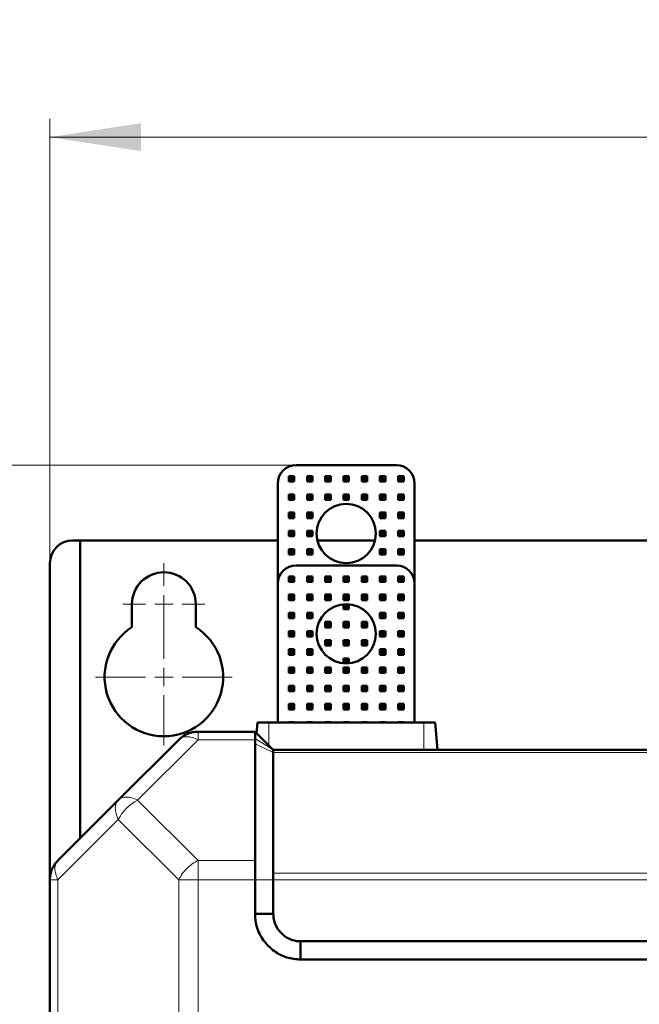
# Model space of a CAD drawing. Header units: millimetres. Extents: x 0 to 420, y 0 to 297.
# Tile 14 of 20: x 61 to 95, y 209 to 263. Entities that reach past the tile are written whole.
import ezdxf

# ---------------------------------------------------------------- set-up
doc = ezdxf.new("R2010")
doc.units = ezdxf.units.MM
doc.styles.add('SLDTEXTSTYLE0', font='TXT', dxfattribs={"width": 0.7, "bigfont": 'bigfont'})
doc.styles.add('SLDTEXTSTYLE1', font='TXT', dxfattribs={"width": 0.7})
doc.dimstyles.new('SLDDIMSTYLE0', dxfattribs={"dimtxt": 5, "dimasz": 5, "dimexe": 0, "dimexo": 0.0625, "dimgap": 1.25, "dimtad": 2, "dimdec": 1, "dimlfac": 2, "dimrnd": 1e-09, "dimzin": 12, "dimdsep": 46, "dimtxsty": 'SLDTEXTSTYLE1', "dimsah": 1, "dimcen": 0.09, "dimadec": 0, "dimazin": 3, "dimtfac": 1, "dimtdec": 3, "dimtofl": 0, "dimtmove": 0, "dimatfit": 3, "dimfxl": 0, "dimfrac": 2, "dimtolj": 1, "dimtzin": 12, "dimarcsym": 0})

# ---------------------------------------------------------------- blocks, each defined once
blk = doc.blocks.new('_D')
at = {"color": 7, "linetype": 'Continuous', "lineweight": 0}
for p, q in [((62.668, 233.158), (62.668, 257.523)), ((140.168, 233.158), (140.168, 257.523)), ((62.668, 256.523), (140.168, 256.523))]:
    blk.add_line(p, q, dxfattribs=at)
at = {"color": 7, "linetype": 'Continuous', "lineweight": 18}
for points in [[(62.668, 256.523), (67.668, 255.754), (67.668, 257.292)], [(140.168, 256.523), (135.168, 257.292), (135.168, 255.754)]]:
    blk.add_solid(points, dxfattribs=at)
at = {"color": 7, "linetype": 'Continuous', "lineweight": 18, "insert": (99.463, 262.968), "char_height": 5, "attachment_point": 1, "style": 'SLDTEXTSTYLE0'}
blk.add_mtext('Ш', dxfattribs=at)
blk = doc.blocks.new('_D_1')
at = {"color": 7, "linetype": 'Continuous', "lineweight": 0}
for p, q in [((76.158, 238.523), (43.666, 238.523)), ((44.666, 238.523), (44.666, 84.648)), ((71.408, 84.648), (43.666, 84.648))]:
    blk.add_line(p, q, dxfattribs=at)
at = {"color": 7, "linetype": 'Continuous', "lineweight": 18}
for points in [[(44.666, 238.523), (43.897, 233.523), (45.436, 233.523)], [(44.666, 84.648), (45.436, 89.648), (43.897, 89.648)]]:
    blk.add_solid(points, dxfattribs=at)
at = {"color": 7, "linetype": 'Continuous', "lineweight": 18, "insert": (38.221, 159.985), "char_height": 5, "attachment_point": 1, "rotation": 90, "style": 'SLDTEXTSTYLE0'}
blk.add_mtext('В', dxfattribs=at)
blk = doc.blocks.new('SW_CENTERMARKSYMBOL_2')
at = {"color": 0, "linetype": 'Continuous', "lineweight": 18}
for p, q in [((0, 1), (0, 2.25)), ((-1, 0), (-2.25, 0)), ((0, 0), (-0.5, 0)), ((0, 0), (0, 0.5)), ((0, 0), (0, -0.5)), ((0, 0), (0.5, 0)), ((1, 0), (2.25, 0)), ((0, -1), (0, -2.25))]:
    blk.add_line(p, q, dxfattribs=at)
blk = doc.blocks.new('SW_CENTERMARKSYMBOL_3')
at = {"color": 0, "linetype": 'Continuous', "lineweight": 18}
for p, q in [((0, 1), (0, 3.75)), ((-1, 0), (-3.75, 0)), ((0, 0), (-0.5, 0)), ((0, 0), (0, 0.5)), ((0, 0), (0, -0.5)), ((0, 0), (0.5, 0)), ((1, 0), (3.75, 0)), ((0, -1), (0, -3.75))]:
    blk.add_line(p, q, dxfattribs=at)

msp = doc.modelspace()

# ---------------------------------------------------------------- linework, layer by layer
at = {"color": 7, "linetype": 'Continuous', "lineweight": 50}
for p, q in [((81.668, 238.523), (76.168, 238.523)), ((75.768, 237.623), (75.768, 237.923)), ((75.868, 237.823), (75.768, 237.923)), ((75.768, 237.923), (76.068, 237.923)), ((75.868, 237.723), (75.768, 237.623)), ((75.868, 237.823), (75.868, 237.723)), ((75.968, 237.823), (75.868, 237.823)), ((75.868, 237.723), (75.968, 237.723)), ((76.068, 237.923), (75.968, 237.823)), ((75.968, 237.723), (75.968, 237.823)), ((75.968, 237.723), (76.068, 237.623)), ((76.068, 237.923), (76.068, 237.623)), ((76.768, 237.923), (77.068, 237.923)), ((76.868, 237.823), (76.768, 237.923)), ((76.768, 237.623), (76.768, 237.923)), ((76.868, 237.723), (76.768, 237.623)), ((76.968, 237.823), (76.868, 237.823)), ((76.868, 237.823), (76.868, 237.723)), ((76.868, 237.723), (76.968, 237.723)), ((77.068, 237.923), (76.968, 237.823)), ((76.968, 237.723), (76.968, 237.823)), ((76.968, 237.723), (77.068, 237.623)), ((77.068, 237.923), (77.068, 237.623)), ((77.768, 237.923), (78.068, 237.923)), ((77.868, 237.823), (77.768, 237.923)), ((77.768, 237.623), (77.768, 237.923)), ((77.868, 237.723), (77.768, 237.623)), ((77.968, 237.823), (77.868, 237.823)), ((77.868, 237.823), (77.868, 237.723)), ((77.868, 237.723), (77.968, 237.723)), ((78.068, 237.923), (77.968, 237.823)), ((77.968, 237.723), (77.968, 237.823)), ((77.968, 237.723), (78.068, 237.623)), ((78.068, 237.923), (78.068, 237.623)), ((78.768, 237.623), (78.768, 237.923)), ((78.868, 237.823), (78.768, 237.923)), ((78.768, 237.923), (79.068, 237.923)), ((78.868, 237.723), (78.768, 237.623)), ((78.868, 237.823), (78.868, 237.723)), ((78.968, 237.823), (78.868, 237.823)), ((78.868, 237.723), (78.968, 237.723)), ((79.068, 237.923), (78.968, 237.823)), ((78.968, 237.723), (78.968, 237.823)), ((78.968, 237.723), (79.068, 237.623)), ((79.068, 237.923), (79.068, 237.623)), ((79.768, 237.623), (79.768, 237.923)), ((79.868, 237.823), (79.768, 237.923)), ((79.768, 237.923), (80.068, 237.923)), ((79.868, 237.723), (79.768, 237.623)), ((79.868, 237.823), (79.868, 237.723)), ((79.968, 237.823), (79.868, 237.823)), ((79.868, 237.723), (79.968, 237.723)), ((80.068, 237.923), (79.968, 237.823)), ((79.968, 237.723), (79.968, 237.823)), ((79.968, 237.723), (80.068, 237.623)), ((80.068, 237.923), (80.068, 237.623)), ((80.768, 237.923), (81.068, 237.923)), ((80.868, 237.823), (80.768, 237.923)), ((80.768, 237.623), (80.768, 237.923)), ((80.868, 237.723), (80.768, 237.623)), ((80.968, 237.823), (80.868, 237.823)), ((80.868, 237.823), (80.868, 237.723)), ((80.868, 237.723), (80.968, 237.723)), ((81.068, 237.923), (80.968, 237.823)), ((80.968, 237.723), (80.968, 237.823)), ((80.968, 237.723), (81.068, 237.623)), ((81.068, 237.923), (81.068, 237.623)), ((81.768, 237.623), (81.768, 237.923)), ((81.868, 237.823), (81.768, 237.923)), ((81.768, 237.923), (82.068, 237.923)), ((81.868, 237.723), (81.768, 237.623)), ((81.868, 237.823), (81.868, 237.723)), ((81.968, 237.823), (81.868, 237.823)), ((81.868, 237.723), (81.968, 237.723)), ((82.068, 237.923), (81.968, 237.823)), ((81.968, 237.723), (81.968, 237.823)), ((81.968, 237.723), (82.068, 237.623)), ((82.068, 237.923), (82.068, 237.623)), ((75.168, 237.523), (75.168, 232.023)), ((76.068, 237.623), (75.768, 237.623)), ((77.068, 237.623), (76.768, 237.623)), ((78.068, 237.623), (77.768, 237.623)), ((79.068, 237.623), (78.768, 237.623)), ((80.068, 237.623), (79.768, 237.623)), ((81.068, 237.623), (80.768, 237.623)), ((82.068, 237.623), (81.768, 237.623)), ((82.668, 232.023), (82.668, 237.523)), ((75.768, 236.923), (76.068, 236.923)), ((75.868, 236.823), (75.768, 236.923)), ((75.768, 236.623), (75.768, 236.923)), ((75.868, 236.723), (75.768, 236.623)), ((75.968, 236.823), (75.868, 236.823)), ((75.868, 236.823), (75.868, 236.723)), ((75.868, 236.723), (75.968, 236.723)), ((76.068, 236.923), (75.968, 236.823)), ((75.968, 236.723), (75.968, 236.823)), ((75.968, 236.723), (76.068, 236.623)), ((76.068, 236.923), (76.068, 236.623)), ((76.768, 236.623), (76.768, 236.923)), ((76.868, 236.823), (76.768, 236.923)), ((76.768, 236.923), (77.068, 236.923)), ((76.868, 236.723), (76.768, 236.623)), ((76.868, 236.823), (76.868, 236.723)), ((76.968, 236.823), (76.868, 236.823)), ((76.868, 236.723), (76.968, 236.723)), ((77.068, 236.923), (76.968, 236.823)), ((76.968, 236.723), (76.968, 236.823)), ((76.968, 236.723), (77.068, 236.623)), ((77.068, 236.923), (77.068, 236.623)), ((77.768, 236.623), (77.768, 236.923)), ((77.868, 236.823), (77.768, 236.923)), ((77.768, 236.923), (78.068, 236.923)), ((77.868, 236.723), (77.768, 236.623)), ((77.868, 236.823), (77.868, 236.723)), ((77.968, 236.823), (77.868, 236.823)), ((77.868, 236.723), (77.968, 236.723)), ((78.068, 236.923), (77.968, 236.823)), ((77.968, 236.723), (77.968, 236.823)), ((77.968, 236.723), (78.068, 236.623)), ((78.068, 236.923), (78.068, 236.623)), ((78.768, 236.623), (78.768, 236.923)), ((78.868, 236.823), (78.768, 236.923)), ((78.768, 236.923), (79.068, 236.923)), ((78.868, 236.723), (78.768, 236.623)), ((78.868, 236.823), (78.868, 236.723)), ((78.968, 236.823), (78.868, 236.823)), ((78.868, 236.723), (78.968, 236.723)), ((79.068, 236.923), (78.968, 236.823)), ((78.968, 236.723), (78.968, 236.823)), ((78.968, 236.723), (79.068, 236.623)), ((79.068, 236.923), (79.068, 236.623)), ((79.768, 236.923), (80.068, 236.923)), ((79.868, 236.823), (79.768, 236.923)), ((79.768, 236.623), (79.768, 236.923)), ((79.868, 236.723), (79.768, 236.623)), ((79.968, 236.823), (79.868, 236.823)), ((79.868, 236.823), (79.868, 236.723)), ((79.868, 236.723), (79.968, 236.723)), ((80.068, 236.923), (79.968, 236.823)), ((79.968, 236.723), (79.968, 236.823)), ((79.968, 236.723), (80.068, 236.623)), ((80.068, 236.923), (80.068, 236.623)), ((80.768, 236.923), (81.068, 236.923)), ((80.868, 236.823), (80.768, 236.923)), ((80.768, 236.623), (80.768, 236.923)), ((80.868, 236.723), (80.768, 236.623)), ((80.968, 236.823), (80.868, 236.823)), ((80.868, 236.823), (80.868, 236.723)), ((80.868, 236.723), (80.968, 236.723)), ((81.068, 236.923), (80.968, 236.823)), ((80.968, 236.723), (80.968, 236.823)), ((80.968, 236.723), (81.068, 236.623)), ((81.068, 236.923), (81.068, 236.623)), ((81.768, 236.923), (82.068, 236.923)), ((81.868, 236.823), (81.768, 236.923)), ((81.768, 236.623), (81.768, 236.923)), ((81.868, 236.723), (81.768, 236.623)), ((81.968, 236.823), (81.868, 236.823)), ((81.868, 236.823), (81.868, 236.723)), ((81.868, 236.723), (81.968, 236.723)), ((82.068, 236.923), (81.968, 236.823)), ((81.968, 236.723), (81.968, 236.823)), ((81.968, 236.723), (82.068, 236.623)), ((82.068, 236.923), (82.068, 236.623)), ((76.068, 236.623), (75.768, 236.623)), ((77.068, 236.623), (76.768, 236.623)), ((78.068, 236.623), (77.768, 236.623)), ((79.068, 236.623), (78.768, 236.623)), ((80.068, 236.623), (79.768, 236.623)), ((81.068, 236.623), (80.768, 236.623)), ((82.068, 236.623), (81.768, 236.623)), ((75.768, 235.623), (75.768, 235.923)), ((75.868, 235.823), (75.768, 235.923)), ((75.768, 235.923), (76.068, 235.923)), ((75.868, 235.723), (75.768, 235.623)), ((76.068, 235.623), (75.768, 235.623)), ((75.868, 235.823), (75.868, 235.723)), ((75.968, 235.823), (75.868, 235.823)), ((75.868, 235.723), (75.968, 235.723)), ((76.068, 235.923), (75.968, 235.823)), ((75.968, 235.723), (75.968, 235.823)), ((75.968, 235.723), (76.068, 235.623)), ((76.068, 235.923), (76.068, 235.623)), ((76.768, 235.923), (77.068, 235.923)), ((76.868, 235.823), (76.768, 235.923)), ((76.768, 235.623), (76.768, 235.923)), ((76.868, 235.723), (76.768, 235.623)), ((77.068, 235.623), (76.768, 235.623)), ((76.968, 235.823), (76.868, 235.823)), ((76.868, 235.823), (76.868, 235.723)), ((76.868, 235.723), (76.968, 235.723)), ((77.068, 235.923), (76.968, 235.823)), ((76.968, 235.723), (76.968, 235.823)), ((76.968, 235.723), (77.068, 235.623)), ((77.068, 235.923), (77.068, 235.623)), ((80.768, 235.923), (81.068, 235.923)), ((80.868, 235.823), (80.768, 235.923)), ((80.768, 235.623), (80.768, 235.923)), ((80.868, 235.723), (80.768, 235.623)), ((81.068, 235.623), (80.768, 235.623)), ((80.968, 235.823), (80.868, 235.823)), ((80.868, 235.823), (80.868, 235.723)), ((80.868, 235.723), (80.968, 235.723)), ((81.068, 235.923), (80.968, 235.823)), ((80.968, 235.723), (80.968, 235.823)), ((80.968, 235.723), (81.068, 235.623)), ((81.068, 235.923), (81.068, 235.623)), ((81.768, 235.923), (82.068, 235.923)), ((81.868, 235.823), (81.768, 235.923)), ((81.768, 235.623), (81.768, 235.923)), ((81.868, 235.723), (81.768, 235.623)), ((82.068, 235.623), (81.768, 235.623)), ((81.968, 235.823), (81.868, 235.823)), ((81.868, 235.823), (81.868, 235.723)), ((81.868, 235.723), (81.968, 235.723)), ((82.068, 235.923), (81.968, 235.823)), ((81.968, 235.723), (81.968, 235.823)), ((81.968, 235.723), (82.068, 235.623)), ((82.068, 235.923), (82.068, 235.623)), ((75.768, 234.923), (76.068, 234.923)), ((75.868, 234.823), (75.768, 234.923)), ((75.768, 234.623), (75.768, 234.923)), ((75.868, 234.723), (75.768, 234.623)), ((76.068, 234.623), (75.768, 234.623)), ((75.968, 234.823), (75.868, 234.823)), ((75.868, 234.823), (75.868, 234.723)), ((75.868, 234.723), (75.968, 234.723)), ((76.068, 234.923), (75.968, 234.823)), ((75.968, 234.723), (75.968, 234.823)), ((75.968, 234.723), (76.068, 234.623)), ((76.068, 234.923), (76.068, 234.623)), ((76.768, 234.623), (76.768, 234.923)), ((76.868, 234.823), (76.768, 234.923)), ((76.768, 234.923), (77.068, 234.923)), ((76.868, 234.723), (76.768, 234.623)), ((77.068, 234.623), (76.768, 234.623)), ((76.868, 234.823), (76.868, 234.723)), ((76.968, 234.823), (76.868, 234.823)), ((76.868, 234.723), (76.968, 234.723)), ((77.068, 234.923), (76.968, 234.823)), ((76.968, 234.723), (76.968, 234.823)), ((76.968, 234.723), (77.068, 234.623)), ((77.068, 234.923), (77.068, 234.623)), ((80.768, 234.623), (80.768, 234.923)), ((80.868, 234.823), (80.768, 234.923)), ((80.768, 234.923), (81.068, 234.923)), ((80.868, 234.723), (80.768, 234.623)), ((81.068, 234.623), (80.768, 234.623)), ((80.868, 234.823), (80.868, 234.723)), ((80.968, 234.823), (80.868, 234.823)), ((80.868, 234.723), (80.968, 234.723)), ((81.068, 234.923), (80.968, 234.823)), ((80.968, 234.723), (80.968, 234.823)), ((80.968, 234.723), (81.068, 234.623)), ((81.068, 234.923), (81.068, 234.623)), ((81.768, 234.923), (82.068, 234.923)), ((81.868, 234.823), (81.768, 234.923)), ((81.768, 234.623), (81.768, 234.923)), ((81.868, 234.723), (81.768, 234.623)), ((82.068, 234.623), (81.768, 234.623)), ((81.968, 234.823), (81.868, 234.823)), ((81.868, 234.823), (81.868, 234.723)), ((81.868, 234.723), (81.968, 234.723)), ((82.068, 234.923), (81.968, 234.823)), ((81.968, 234.723), (81.968, 234.823)), ((81.968, 234.723), (82.068, 234.623)), ((82.068, 234.923), (82.068, 234.623)), ((64.327, 234.398), (63.918, 234.398)), ((64.327, 234.398), (64.327, 218.056)), ((64.327, 234.398), (75.168, 234.398)), ((77.337, 234.398), (80.499, 234.398)), ((82.668, 234.398), (97.668, 234.398)), ((75.768, 233.623), (75.768, 233.923)), ((75.868, 233.823), (75.768, 233.923)), ((75.768, 233.923), (76.068, 233.923)), ((75.868, 233.723), (75.768, 233.623)), ((76.068, 233.623), (75.768, 233.623)), ((75.868, 233.823), (75.868, 233.723)), ((75.968, 233.823), (75.868, 233.823)), ((75.868, 233.723), (75.968, 233.723)), ((76.068, 233.923), (75.968, 233.823)), ((75.968, 233.723), (75.968, 233.823)), ((75.968, 233.723), (76.068, 233.623)), ((76.068, 233.923), (76.068, 233.623)), ((76.768, 233.923), (77.068, 233.923)), ((76.868, 233.823), (76.768, 233.923)), ((76.768, 233.623), (76.768, 233.923)), ((76.868, 233.723), (76.768, 233.623)), ((77.068, 233.623), (76.768, 233.623)), ((76.968, 233.823), (76.868, 233.823)), ((76.868, 233.823), (76.868, 233.723)), ((76.868, 233.723), (76.968, 233.723)), ((77.068, 233.923), (76.968, 233.823)), ((76.968, 233.723), (76.968, 233.823)), ((76.968, 233.723), (77.068, 233.623)), ((77.068, 233.923), (77.068, 233.623)), ((80.768, 233.623), (80.768, 233.923)), ((80.868, 233.823), (80.768, 233.923)), ((80.768, 233.923), (81.068, 233.923)), ((80.868, 233.723), (80.768, 233.623)), ((81.068, 233.623), (80.768, 233.623)), ((80.868, 233.823), (80.868, 233.723)), ((80.968, 233.823), (80.868, 233.823)), ((80.868, 233.723), (80.968, 233.723)), ((81.068, 233.923), (80.968, 233.823)), ((80.968, 233.723), (80.968, 233.823)), ((80.968, 233.723), (81.068, 233.623)), ((81.068, 233.923), (81.068, 233.623)), ((81.768, 233.623), (81.768, 233.923)), ((81.868, 233.823), (81.768, 233.923)), ((81.768, 233.923), (82.068, 233.923)), ((81.868, 233.723), (81.768, 233.623)), ((82.068, 233.623), (81.768, 233.623)), ((81.868, 233.823), (81.868, 233.723)), ((81.968, 233.823), (81.868, 233.823)), ((81.868, 233.723), (81.968, 233.723)), ((82.068, 233.923), (81.968, 233.823)), ((81.968, 233.723), (81.968, 233.823)), ((81.968, 233.723), (82.068, 233.623)), ((82.068, 233.923), (82.068, 233.623)), ((62.668, 215.776), (62.668, 233.148)), ((76.168, 233.023), (81.668, 233.023)), ((75.768, 232.423), (76.068, 232.423)), ((75.868, 232.323), (75.768, 232.423)), ((75.768, 232.123), (75.768, 232.423)), ((75.968, 232.323), (75.868, 232.323)), ((75.868, 232.323), (75.868, 232.223)), ((76.068, 232.423), (75.968, 232.323)), ((75.968, 232.223), (75.968, 232.323)), ((76.068, 232.423), (76.068, 232.123)), ((76.768, 232.123), (76.768, 232.423)), ((76.868, 232.323), (76.768, 232.423)), ((76.768, 232.423), (77.068, 232.423)), ((76.868, 232.323), (76.868, 232.223)), ((76.968, 232.323), (76.868, 232.323)), ((77.068, 232.423), (76.968, 232.323)), ((76.968, 232.223), (76.968, 232.323)), ((77.068, 232.423), (77.068, 232.123)), ((77.768, 232.123), (77.768, 232.423)), ((77.868, 232.323), (77.768, 232.423)), ((77.768, 232.423), (78.068, 232.423)), ((77.868, 232.323), (77.868, 232.223)), ((77.968, 232.323), (77.868, 232.323)), ((78.068, 232.423), (77.968, 232.323)), ((77.968, 232.223), (77.968, 232.323)), ((78.068, 232.423), (78.068, 232.123)), ((78.768, 232.123), (78.768, 232.423)), ((78.868, 232.323), (78.768, 232.423)), ((78.768, 232.423), (79.068, 232.423)), ((78.868, 232.323), (78.868, 232.223)), ((78.968, 232.323), (78.868, 232.323)), ((79.068, 232.423), (78.968, 232.323)), ((78.968, 232.223), (78.968, 232.323)), ((79.068, 232.423), (79.068, 232.123)), ((79.768, 232.123), (79.768, 232.423)), ((79.868, 232.323), (79.768, 232.423)), ((79.768, 232.423), (80.068, 232.423)), ((79.868, 232.323), (79.868, 232.223)), ((79.968, 232.323), (79.868, 232.323)), ((80.068, 232.423), (79.968, 232.323)), ((79.968, 232.223), (79.968, 232.323)), ((80.068, 232.423), (80.068, 232.123)), ((80.768, 232.423), (81.068, 232.423)), ((80.868, 232.323), (80.768, 232.423)), ((80.768, 232.123), (80.768, 232.423)), ((80.968, 232.323), (80.868, 232.323)), ((80.868, 232.323), (80.868, 232.223)), ((81.068, 232.423), (80.968, 232.323)), ((80.968, 232.223), (80.968, 232.323)), ((81.068, 232.423), (81.068, 232.123)), ((81.768, 232.423), (82.068, 232.423)), ((81.868, 232.323), (81.768, 232.423)), ((81.768, 232.123), (81.768, 232.423)), ((81.968, 232.323), (81.868, 232.323)), ((81.868, 232.323), (81.868, 232.223)), ((82.068, 232.423), (81.968, 232.323)), ((81.968, 232.223), (81.968, 232.323)), ((82.068, 232.423), (82.068, 232.123)), ((75.168, 224.398), (75.168, 232.023)), ((75.868, 232.223), (75.768, 232.123)), ((76.068, 232.123), (75.768, 232.123)), ((75.868, 232.223), (75.968, 232.223)), ((75.968, 232.223), (76.068, 232.123)), ((76.868, 232.223), (76.768, 232.123)), ((77.068, 232.123), (76.768, 232.123)), ((76.868, 232.223), (76.968, 232.223)), ((76.968, 232.223), (77.068, 232.123)), ((77.868, 232.223), (77.768, 232.123)), ((78.068, 232.123), (77.768, 232.123)), ((77.868, 232.223), (77.968, 232.223)), ((77.968, 232.223), (78.068, 232.123)), ((78.868, 232.223), (78.768, 232.123)), ((79.068, 232.123), (78.768, 232.123)), ((78.868, 232.223), (78.968, 232.223)), ((78.968, 232.223), (79.068, 232.123)), ((79.868, 232.223), (79.768, 232.123)), ((80.068, 232.123), (79.768, 232.123)), ((79.868, 232.223), (79.968, 232.223)), ((79.968, 232.223), (80.068, 232.123)), ((80.868, 232.223), (80.768, 232.123)), ((81.068, 232.123), (80.768, 232.123)), ((80.868, 232.223), (80.968, 232.223)), ((80.968, 232.223), (81.068, 232.123)), ((81.868, 232.223), (81.768, 232.123)), ((82.068, 232.123), (81.768, 232.123)), ((81.868, 232.223), (81.968, 232.223)), ((81.968, 232.223), (82.068, 232.123)), ((82.668, 232.023), (82.668, 224.398)), ((75.768, 231.423), (76.068, 231.423)), ((75.868, 231.323), (75.768, 231.423)), ((75.768, 231.123), (75.768, 231.423)), ((75.968, 231.323), (75.868, 231.323)), ((75.868, 231.323), (75.868, 231.223)), ((76.068, 231.423), (75.968, 231.323)), ((75.968, 231.223), (75.968, 231.323)), ((76.068, 231.423), (76.068, 231.123)), ((76.768, 231.123), (76.768, 231.423)), ((76.868, 231.323), (76.768, 231.423)), ((76.768, 231.423), (77.068, 231.423)), ((76.868, 231.323), (76.868, 231.223)), ((76.968, 231.323), (76.868, 231.323)), ((77.068, 231.423), (76.968, 231.323)), ((76.968, 231.223), (76.968, 231.323)), ((77.068, 231.423), (77.068, 231.123)), ((77.768, 231.123), (77.768, 231.423)), ((77.868, 231.323), (77.768, 231.423)), ((77.768, 231.423), (78.068, 231.423)), ((77.868, 231.323), (77.868, 231.223)), ((77.968, 231.323), (77.868, 231.323)), ((78.068, 231.423), (77.968, 231.323)), ((77.968, 231.223), (77.968, 231.323)), ((78.068, 231.423), (78.068, 231.123)), ((78.768, 231.123), (78.768, 231.423)), ((78.868, 231.323), (78.768, 231.423)), ((78.768, 231.423), (79.068, 231.423)), ((78.868, 231.323), (78.868, 231.223)), ((78.968, 231.323), (78.868, 231.323)), ((79.068, 231.423), (78.968, 231.323)), ((78.968, 231.223), (78.968, 231.323)), ((79.068, 231.423), (79.068, 231.123)), ((79.768, 231.123), (79.768, 231.423)), ((79.868, 231.323), (79.768, 231.423)), ((79.768, 231.423), (80.068, 231.423)), ((79.868, 231.323), (79.868, 231.223)), ((79.968, 231.323), (79.868, 231.323)), ((80.068, 231.423), (79.968, 231.323)), ((79.968, 231.223), (79.968, 231.323)), ((80.068, 231.423), (80.068, 231.123)), ((80.768, 231.123), (80.768, 231.423)), ((80.868, 231.323), (80.768, 231.423)), ((80.768, 231.423), (81.068, 231.423)), ((80.868, 231.323), (80.868, 231.223)), ((80.968, 231.323), (80.868, 231.323)), ((81.068, 231.423), (80.968, 231.323)), ((80.968, 231.223), (80.968, 231.323)), ((81.068, 231.423), (81.068, 231.123)), ((81.768, 231.123), (81.768, 231.423)), ((81.868, 231.323), (81.768, 231.423)), ((81.768, 231.423), (82.068, 231.423)), ((81.868, 231.323), (81.868, 231.223)), ((81.968, 231.323), (81.868, 231.323)), ((82.068, 231.423), (81.968, 231.323)), ((81.968, 231.223), (81.968, 231.323)), ((82.068, 231.423), (82.068, 231.123)), ((67.168, 229.636), (67.168, 230.898)), ((70.668, 230.898), (70.668, 229.636)), ((75.868, 231.223), (75.768, 231.123)), ((76.068, 231.123), (75.768, 231.123)), ((75.868, 231.223), (75.968, 231.223)), ((75.968, 231.223), (76.068, 231.123)), ((76.868, 231.223), (76.768, 231.123)), ((77.068, 231.123), (76.768, 231.123)), ((76.868, 231.223), (76.968, 231.223)), ((76.968, 231.223), (77.068, 231.123)), ((77.868, 231.223), (77.768, 231.123)), ((78.068, 231.123), (77.768, 231.123)), ((77.868, 231.223), (77.968, 231.223)), ((77.968, 231.223), (78.068, 231.123)), ((78.868, 231.223), (78.768, 231.123)), ((79.068, 231.123), (78.768, 231.123)), ((78.768, 230.623), (78.768, 230.891)), ((78.868, 230.723), (78.768, 230.623)), ((78.868, 230.823), (78.798, 230.893)), ((78.868, 231.223), (78.968, 231.223)), ((78.868, 230.823), (78.868, 230.723)), ((78.968, 230.823), (78.868, 230.823)), ((78.868, 230.723), (78.968, 230.723)), ((78.968, 231.223), (79.068, 231.123)), ((79.039, 230.893), (78.968, 230.823)), ((78.968, 230.723), (78.968, 230.823)), ((78.968, 230.723), (79.068, 230.623)), ((79.068, 230.891), (79.068, 230.623)), ((79.868, 231.223), (79.768, 231.123)), ((80.068, 231.123), (79.768, 231.123)), ((79.868, 231.223), (79.968, 231.223)), ((79.968, 231.223), (80.068, 231.123)), ((80.868, 231.223), (80.768, 231.123)), ((81.068, 231.123), (80.768, 231.123)), ((80.868, 231.223), (80.968, 231.223)), ((80.968, 231.223), (81.068, 231.123)), ((81.868, 231.223), (81.768, 231.123)), ((82.068, 231.123), (81.768, 231.123)), ((81.868, 231.223), (81.968, 231.223)), ((81.968, 231.223), (82.068, 231.123)), ((75.768, 230.123), (75.768, 230.423)), ((75.868, 230.323), (75.768, 230.423)), ((75.768, 230.423), (76.068, 230.423)), ((75.868, 230.223), (75.768, 230.123)), ((75.868, 230.323), (75.868, 230.223)), ((75.968, 230.323), (75.868, 230.323)), ((75.868, 230.223), (75.968, 230.223)), ((76.068, 230.423), (75.968, 230.323)), ((75.968, 230.223), (75.968, 230.323)), ((75.968, 230.223), (76.068, 230.123)), ((76.068, 230.423), (76.068, 230.123)), ((76.768, 230.123), (76.768, 230.423)), ((76.868, 230.323), (76.768, 230.423)), ((76.768, 230.423), (77.068, 230.423)), ((76.868, 230.223), (76.768, 230.123)), ((76.868, 230.323), (76.868, 230.223)), ((76.968, 230.323), (76.868, 230.323)), ((76.868, 230.223), (76.968, 230.223)), ((77.068, 230.423), (76.968, 230.323)), ((76.968, 230.223), (76.968, 230.323)), ((76.968, 230.223), (77.068, 230.123)), ((77.068, 230.423), (77.068, 230.123)), ((78.068, 230.623), (78.014, 230.623)), ((78.047, 230.644), (78.068, 230.623)), ((78.068, 230.658), (78.068, 230.623)), ((79.068, 230.623), (78.768, 230.623)), ((79.768, 230.623), (79.768, 230.658)), ((79.79, 230.644), (79.768, 230.623)), ((79.823, 230.623), (79.768, 230.623)), ((80.768, 230.423), (81.068, 230.423)), ((80.868, 230.323), (80.768, 230.423)), ((80.768, 230.123), (80.768, 230.423)), ((80.868, 230.223), (80.768, 230.123)), ((80.968, 230.323), (80.868, 230.323)), ((80.868, 230.323), (80.868, 230.223)), ((80.868, 230.223), (80.968, 230.223)), ((81.068, 230.423), (80.968, 230.323)), ((80.968, 230.223), (80.968, 230.323)), ((80.968, 230.223), (81.068, 230.123)), ((81.068, 230.423), (81.068, 230.123)), ((81.768, 230.123), (81.768, 230.423)), ((81.868, 230.323), (81.768, 230.423)), ((81.768, 230.423), (82.068, 230.423)), ((81.868, 230.223), (81.768, 230.123)), ((81.868, 230.323), (81.868, 230.223)), ((81.968, 230.323), (81.868, 230.323)), ((81.868, 230.223), (81.968, 230.223)), ((82.068, 230.423), (81.968, 230.323)), ((81.968, 230.223), (81.968, 230.323)), ((81.968, 230.223), (82.068, 230.123)), ((82.068, 230.423), (82.068, 230.123)), ((76.068, 230.123), (75.768, 230.123)), ((77.068, 230.123), (76.768, 230.123)), ((77.768, 229.923), (78.068, 229.923)), ((77.868, 229.823), (77.768, 229.923)), ((77.768, 229.623), (77.768, 229.923)), ((77.868, 229.723), (77.768, 229.623)), ((78.068, 229.623), (77.768, 229.623)), ((77.968, 229.823), (77.868, 229.823)), ((77.868, 229.823), (77.868, 229.723)), ((77.868, 229.723), (77.968, 229.723)), ((78.068, 229.923), (77.968, 229.823)), ((77.968, 229.723), (77.968, 229.823)), ((77.968, 229.723), (78.068, 229.623)), ((78.068, 229.923), (78.068, 229.623)), ((78.768, 229.923), (79.068, 229.923)), ((78.868, 229.823), (78.768, 229.923)), ((78.768, 229.623), (78.768, 229.923)), ((78.868, 229.723), (78.768, 229.623)), ((79.068, 229.623), (78.768, 229.623)), ((78.968, 229.823), (78.868, 229.823)), ((78.868, 229.823), (78.868, 229.723)), ((78.868, 229.723), (78.968, 229.723)), ((79.068, 229.923), (78.968, 229.823)), ((78.968, 229.723), (78.968, 229.823)), ((78.968, 229.723), (79.068, 229.623)), ((79.068, 229.923), (79.068, 229.623)), ((79.768, 229.923), (80.068, 229.923)), ((79.868, 229.823), (79.768, 229.923)), ((79.768, 229.623), (79.768, 229.923)), ((79.868, 229.723), (79.768, 229.623)), ((80.068, 229.623), (79.768, 229.623)), ((79.968, 229.823), (79.868, 229.823)), ((79.868, 229.823), (79.868, 229.723)), ((79.868, 229.723), (79.968, 229.723)), ((80.068, 229.923), (79.968, 229.823)), ((79.968, 229.723), (79.968, 229.823)), ((79.968, 229.723), (80.068, 229.623)), ((80.068, 229.923), (80.068, 229.623)), ((81.068, 230.123), (80.768, 230.123)), ((82.068, 230.123), (81.768, 230.123)), ((75.768, 229.123), (75.768, 229.423)), ((75.868, 229.323), (75.768, 229.423)), ((75.768, 229.423), (76.068, 229.423)), ((75.868, 229.223), (75.768, 229.123)), ((76.068, 229.123), (75.768, 229.123)), ((75.868, 229.323), (75.868, 229.223)), ((75.968, 229.323), (75.868, 229.323)), ((75.868, 229.223), (75.968, 229.223)), ((76.068, 229.423), (75.968, 229.323)), ((75.968, 229.223), (75.968, 229.323)), ((75.968, 229.223), (76.068, 229.123)), ((76.068, 229.423), (76.068, 229.123)), ((76.768, 229.123), (76.768, 229.423)), ((76.868, 229.323), (76.768, 229.423)), ((76.768, 229.423), (77.068, 229.423)), ((76.868, 229.223), (76.768, 229.123)), ((77.068, 229.123), (76.768, 229.123)), ((76.868, 229.323), (76.868, 229.223)), ((76.968, 229.323), (76.868, 229.323)), ((76.868, 229.223), (76.968, 229.223)), ((77.068, 229.423), (76.968, 229.323)), ((76.968, 229.223), (76.968, 229.323)), ((76.968, 229.223), (77.068, 229.123)), ((77.068, 229.423), (77.068, 229.123)), ((80.768, 229.423), (81.068, 229.423)), ((80.868, 229.323), (80.768, 229.423)), ((80.768, 229.123), (80.768, 229.423)), ((80.868, 229.223), (80.768, 229.123)), ((81.068, 229.123), (80.768, 229.123)), ((80.968, 229.323), (80.868, 229.323)), ((80.868, 229.323), (80.868, 229.223)), ((80.868, 229.223), (80.968, 229.223)), ((81.068, 229.423), (80.968, 229.323)), ((80.968, 229.223), (80.968, 229.323)), ((80.968, 229.223), (81.068, 229.123)), ((81.068, 229.423), (81.068, 229.123)), ((81.768, 229.423), (82.068, 229.423)), ((81.868, 229.323), (81.768, 229.423)), ((81.768, 229.123), (81.768, 229.423)), ((81.868, 229.223), (81.768, 229.123)), ((82.068, 229.123), (81.768, 229.123)), ((81.968, 229.323), (81.868, 229.323)), ((81.868, 229.323), (81.868, 229.223)), ((81.868, 229.223), (81.968, 229.223)), ((82.068, 229.423), (81.968, 229.323)), ((81.968, 229.223), (81.968, 229.323)), ((81.968, 229.223), (82.068, 229.123)), ((82.068, 229.423), (82.068, 229.123)), ((77.768, 228.923), (78.068, 228.923)), ((77.868, 228.823), (77.768, 228.923)), ((77.768, 228.623), (77.768, 228.923)), ((77.868, 228.723), (77.768, 228.623)), ((78.068, 228.623), (77.768, 228.623)), ((77.968, 228.823), (77.868, 228.823)), ((77.868, 228.823), (77.868, 228.723)), ((77.868, 228.723), (77.968, 228.723)), ((78.068, 228.923), (77.968, 228.823)), ((77.968, 228.723), (77.968, 228.823)), ((77.968, 228.723), (78.068, 228.623)), ((78.068, 228.923), (78.068, 228.623)), ((78.768, 228.623), (78.768, 228.923)), ((78.868, 228.823), (78.768, 228.923)), ((78.768, 228.923), (79.068, 228.923)), ((78.868, 228.723), (78.768, 228.623)), ((79.068, 228.623), (78.768, 228.623)), ((78.868, 228.823), (78.868, 228.723)), ((78.968, 228.823), (78.868, 228.823)), ((78.868, 228.723), (78.968, 228.723)), ((79.068, 228.923), (78.968, 228.823)), ((78.968, 228.723), (78.968, 228.823)), ((78.968, 228.723), (79.068, 228.623)), ((79.068, 228.923), (79.068, 228.623)), ((79.768, 228.923), (80.068, 228.923)), ((79.868, 228.823), (79.768, 228.923)), ((79.768, 228.623), (79.768, 228.923)), ((79.868, 228.723), (79.768, 228.623)), ((80.068, 228.623), (79.768, 228.623)), ((79.968, 228.823), (79.868, 228.823)), ((79.868, 228.823), (79.868, 228.723)), ((79.868, 228.723), (79.968, 228.723)), ((80.068, 228.923), (79.968, 228.823)), ((79.968, 228.723), (79.968, 228.823)), ((79.968, 228.723), (80.068, 228.623)), ((80.068, 228.923), (80.068, 228.623)), ((75.768, 228.123), (75.768, 228.423)), ((75.868, 228.323), (75.768, 228.423)), ((75.768, 228.423), (76.068, 228.423)), ((75.868, 228.223), (75.768, 228.123)), ((76.068, 228.123), (75.768, 228.123)), ((75.868, 228.323), (75.868, 228.223)), ((75.968, 228.323), (75.868, 228.323)), ((75.868, 228.223), (75.968, 228.223)), ((76.068, 228.423), (75.968, 228.323)), ((75.968, 228.223), (75.968, 228.323)), ((75.968, 228.223), (76.068, 228.123)), ((76.068, 228.423), (76.068, 228.123)), ((76.768, 228.123), (76.768, 228.423)), ((76.868, 228.323), (76.768, 228.423)), ((76.768, 228.423), (77.068, 228.423)), ((76.868, 228.223), (76.768, 228.123)), ((77.068, 228.123), (76.768, 228.123)), ((76.868, 228.323), (76.868, 228.223)), ((76.968, 228.323), (76.868, 228.323)), ((76.868, 228.223), (76.968, 228.223)), ((77.068, 228.423), (76.968, 228.323)), ((76.968, 228.223), (76.968, 228.323)), ((76.968, 228.223), (77.068, 228.123)), ((77.068, 228.423), (77.068, 228.123)), ((80.768, 228.123), (80.768, 228.423)), ((80.868, 228.323), (80.768, 228.423)), ((80.768, 228.423), (81.068, 228.423)), ((80.868, 228.223), (80.768, 228.123)), ((81.068, 228.123), (80.768, 228.123)), ((80.868, 228.323), (80.868, 228.223)), ((80.968, 228.323), (80.868, 228.323)), ((80.868, 228.223), (80.968, 228.223)), ((81.068, 228.423), (80.968, 228.323)), ((80.968, 228.223), (80.968, 228.323)), ((80.968, 228.223), (81.068, 228.123)), ((81.068, 228.423), (81.068, 228.123)), ((81.768, 228.123), (81.768, 228.423)), ((81.868, 228.323), (81.768, 228.423)), ((81.768, 228.423), (82.068, 228.423)), ((81.868, 228.223), (81.768, 228.123)), ((82.068, 228.123), (81.768, 228.123)), ((81.868, 228.323), (81.868, 228.223)), ((81.968, 228.323), (81.868, 228.323)), ((81.868, 228.223), (81.968, 228.223)), ((82.068, 228.423), (81.968, 228.323)), ((81.968, 228.223), (81.968, 228.323)), ((81.968, 228.223), (82.068, 228.123)), ((82.068, 228.423), (82.068, 228.123)), ((78.014, 227.923), (78.068, 227.923)), ((78.068, 227.923), (78.047, 227.901)), ((78.068, 227.923), (78.068, 227.888)), ((78.768, 227.655), (78.768, 227.923)), ((78.868, 227.823), (78.768, 227.923)), ((78.768, 227.923), (79.068, 227.923)), ((78.868, 227.723), (78.798, 227.652)), ((78.868, 227.823), (78.868, 227.723)), ((78.968, 227.823), (78.868, 227.823)), ((78.868, 227.723), (78.968, 227.723)), ((79.068, 227.923), (78.968, 227.823)), ((78.968, 227.723), (78.968, 227.823)), ((78.968, 227.723), (79.039, 227.652)), ((79.068, 227.923), (79.068, 227.655)), ((79.768, 227.888), (79.768, 227.923)), ((79.79, 227.901), (79.768, 227.923)), ((79.768, 227.923), (79.823, 227.923)), ((75.768, 227.123), (75.768, 227.423)), ((75.868, 227.323), (75.768, 227.423)), ((75.768, 227.423), (76.068, 227.423)), ((75.868, 227.223), (75.768, 227.123)), ((76.068, 227.123), (75.768, 227.123)), ((75.868, 227.323), (75.868, 227.223)), ((75.968, 227.323), (75.868, 227.323)), ((75.868, 227.223), (75.968, 227.223)), ((76.068, 227.423), (75.968, 227.323)), ((75.968, 227.223), (75.968, 227.323)), ((75.968, 227.223), (76.068, 227.123)), ((76.068, 227.423), (76.068, 227.123)), ((76.768, 227.123), (76.768, 227.423)), ((76.868, 227.323), (76.768, 227.423)), ((76.768, 227.423), (77.068, 227.423)), ((76.868, 227.223), (76.768, 227.123)), ((77.068, 227.123), (76.768, 227.123)), ((76.868, 227.323), (76.868, 227.223)), ((76.968, 227.323), (76.868, 227.323)), ((76.868, 227.223), (76.968, 227.223)), ((77.068, 227.423), (76.968, 227.323)), ((76.968, 227.223), (76.968, 227.323)), ((76.968, 227.223), (77.068, 227.123)), ((77.068, 227.423), (77.068, 227.123)), ((77.768, 227.123), (77.768, 227.423)), ((77.868, 227.323), (77.768, 227.423)), ((77.768, 227.423), (78.068, 227.423)), ((77.868, 227.223), (77.768, 227.123)), ((78.068, 227.123), (77.768, 227.123)), ((77.868, 227.323), (77.868, 227.223)), ((77.968, 227.323), (77.868, 227.323)), ((77.868, 227.223), (77.968, 227.223)), ((78.068, 227.423), (77.968, 227.323)), ((77.968, 227.223), (77.968, 227.323)), ((77.968, 227.223), (78.068, 227.123)), ((78.068, 227.423), (78.068, 227.123)), ((78.768, 227.123), (78.768, 227.423)), ((78.868, 227.323), (78.768, 227.423)), ((78.768, 227.423), (79.068, 227.423)), ((78.868, 227.223), (78.768, 227.123)), ((79.068, 227.123), (78.768, 227.123)), ((78.868, 227.323), (78.868, 227.223)), ((78.968, 227.323), (78.868, 227.323)), ((78.868, 227.223), (78.968, 227.223)), ((79.068, 227.423), (78.968, 227.323)), ((78.968, 227.223), (78.968, 227.323)), ((78.968, 227.223), (79.068, 227.123)), ((79.068, 227.423), (79.068, 227.123)), ((79.768, 227.123), (79.768, 227.423)), ((79.868, 227.323), (79.768, 227.423)), ((79.768, 227.423), (80.068, 227.423)), ((79.868, 227.223), (79.768, 227.123)), ((80.068, 227.123), (79.768, 227.123)), ((79.868, 227.323), (79.868, 227.223)), ((79.968, 227.323), (79.868, 227.323)), ((79.868, 227.223), (79.968, 227.223)), ((80.068, 227.423), (79.968, 227.323)), ((79.968, 227.223), (79.968, 227.323)), ((79.968, 227.223), (80.068, 227.123)), ((80.068, 227.423), (80.068, 227.123)), ((80.768, 227.423), (81.068, 227.423)), ((80.868, 227.323), (80.768, 227.423)), ((80.768, 227.123), (80.768, 227.423)), ((80.868, 227.223), (80.768, 227.123)), ((81.068, 227.123), (80.768, 227.123)), ((80.968, 227.323), (80.868, 227.323)), ((80.868, 227.323), (80.868, 227.223)), ((80.868, 227.223), (80.968, 227.223)), ((81.068, 227.423), (80.968, 227.323)), ((80.968, 227.223), (80.968, 227.323)), ((80.968, 227.223), (81.068, 227.123)), ((81.068, 227.423), (81.068, 227.123)), ((81.768, 227.423), (82.068, 227.423)), ((81.868, 227.323), (81.768, 227.423)), ((81.768, 227.123), (81.768, 227.423)), ((81.868, 227.223), (81.768, 227.123)), ((82.068, 227.123), (81.768, 227.123)), ((81.968, 227.323), (81.868, 227.323)), ((81.868, 227.323), (81.868, 227.223)), ((81.868, 227.223), (81.968, 227.223)), ((82.068, 227.423), (81.968, 227.323)), ((81.968, 227.223), (81.968, 227.323)), ((81.968, 227.223), (82.068, 227.123)), ((82.068, 227.423), (82.068, 227.123)), ((75.768, 226.123), (75.768, 226.423)), ((75.868, 226.323), (75.768, 226.423)), ((75.768, 226.423), (76.068, 226.423)), ((76.068, 226.423), (75.968, 226.323)), ((76.068, 226.423), (76.068, 226.123)), ((76.768, 226.423), (77.068, 226.423)), ((76.868, 226.323), (76.768, 226.423)), ((76.768, 226.123), (76.768, 226.423)), ((77.068, 226.423), (76.968, 226.323)), ((77.068, 226.423), (77.068, 226.123)), ((77.768, 226.123), (77.768, 226.423)), ((77.868, 226.323), (77.768, 226.423)), ((77.768, 226.423), (78.068, 226.423)), ((78.068, 226.423), (77.968, 226.323)), ((78.068, 226.423), (78.068, 226.123)), ((78.768, 226.423), (79.068, 226.423)), ((78.868, 226.323), (78.768, 226.423)), ((78.768, 226.123), (78.768, 226.423)), ((79.068, 226.423), (78.968, 226.323)), ((79.068, 226.423), (79.068, 226.123)), ((79.768, 226.123), (79.768, 226.423)), ((79.868, 226.323), (79.768, 226.423)), ((79.768, 226.423), (80.068, 226.423)), ((80.068, 226.423), (79.968, 226.323)), ((80.068, 226.423), (80.068, 226.123)), ((80.768, 226.123), (80.768, 226.423)), ((80.868, 226.323), (80.768, 226.423)), ((80.768, 226.423), (81.068, 226.423)), ((81.068, 226.423), (80.968, 226.323)), ((81.068, 226.423), (81.068, 226.123)), ((81.768, 226.423), (82.068, 226.423)), ((81.868, 226.323), (81.768, 226.423)), ((81.768, 226.123), (81.768, 226.423)), ((82.068, 226.423), (81.968, 226.323)), ((82.068, 226.423), (82.068, 226.123)), ((75.868, 226.223), (75.768, 226.123)), ((76.068, 226.123), (75.768, 226.123)), ((75.868, 226.323), (75.868, 226.223)), ((75.968, 226.323), (75.868, 226.323)), ((75.868, 226.223), (75.968, 226.223)), ((75.968, 226.223), (75.968, 226.323)), ((75.968, 226.223), (76.068, 226.123)), ((76.868, 226.223), (76.768, 226.123)), ((77.068, 226.123), (76.768, 226.123)), ((76.968, 226.323), (76.868, 226.323)), ((76.868, 226.323), (76.868, 226.223)), ((76.868, 226.223), (76.968, 226.223)), ((76.968, 226.223), (76.968, 226.323)), ((76.968, 226.223), (77.068, 226.123)), ((77.868, 226.223), (77.768, 226.123)), ((78.068, 226.123), (77.768, 226.123)), ((77.868, 226.323), (77.868, 226.223)), ((77.968, 226.323), (77.868, 226.323)), ((77.868, 226.223), (77.968, 226.223)), ((77.968, 226.223), (77.968, 226.323)), ((77.968, 226.223), (78.068, 226.123)), ((78.868, 226.223), (78.768, 226.123)), ((79.068, 226.123), (78.768, 226.123)), ((78.968, 226.323), (78.868, 226.323)), ((78.868, 226.323), (78.868, 226.223)), ((78.868, 226.223), (78.968, 226.223)), ((78.968, 226.223), (78.968, 226.323)), ((78.968, 226.223), (79.068, 226.123)), ((79.868, 226.223), (79.768, 226.123)), ((80.068, 226.123), (79.768, 226.123)), ((79.868, 226.323), (79.868, 226.223)), ((79.968, 226.323), (79.868, 226.323)), ((79.868, 226.223), (79.968, 226.223)), ((79.968, 226.223), (79.968, 226.323)), ((79.968, 226.223), (80.068, 226.123)), ((80.868, 226.223), (80.768, 226.123)), ((81.068, 226.123), (80.768, 226.123)), ((80.868, 226.323), (80.868, 226.223)), ((80.968, 226.323), (80.868, 226.323)), ((80.868, 226.223), (80.968, 226.223)), ((80.968, 226.223), (80.968, 226.323)), ((80.968, 226.223), (81.068, 226.123)), ((81.868, 226.223), (81.768, 226.123)), ((82.068, 226.123), (81.768, 226.123)), ((81.968, 226.323), (81.868, 226.323)), ((81.868, 226.323), (81.868, 226.223)), ((81.868, 226.223), (81.968, 226.223)), ((81.968, 226.223), (81.968, 226.323)), ((81.968, 226.223), (82.068, 226.123)), ((75.768, 225.123), (75.768, 225.423)), ((75.868, 225.323), (75.768, 225.423)), ((75.768, 225.423), (76.068, 225.423)), ((75.868, 225.323), (75.868, 225.223)), ((75.968, 225.323), (75.868, 225.323)), ((76.068, 225.423), (75.968, 225.323)), ((75.968, 225.223), (75.968, 225.323)), ((76.068, 225.423), (76.068, 225.123)), ((76.768, 225.123), (76.768, 225.423)), ((76.868, 225.323), (76.768, 225.423)), ((76.768, 225.423), (77.068, 225.423)), ((76.868, 225.323), (76.868, 225.223)), ((76.968, 225.323), (76.868, 225.323)), ((77.068, 225.423), (76.968, 225.323)), ((76.968, 225.223), (76.968, 225.323)), ((77.068, 225.423), (77.068, 225.123)), ((77.768, 225.423), (78.068, 225.423)), ((77.868, 225.323), (77.768, 225.423)), ((77.768, 225.123), (77.768, 225.423)), ((77.968, 225.323), (77.868, 225.323)), ((77.868, 225.323), (77.868, 225.223)), ((78.068, 225.423), (77.968, 225.323)), ((77.968, 225.223), (77.968, 225.323)), ((78.068, 225.423), (78.068, 225.123)), ((78.768, 225.423), (79.068, 225.423)), ((78.868, 225.323), (78.768, 225.423)), ((78.768, 225.123), (78.768, 225.423)), ((78.968, 225.323), (78.868, 225.323)), ((78.868, 225.323), (78.868, 225.223)), ((79.068, 225.423), (78.968, 225.323)), ((78.968, 225.223), (78.968, 225.323)), ((79.068, 225.423), (79.068, 225.123)), ((79.768, 225.423), (80.068, 225.423)), ((79.868, 225.323), (79.768, 225.423)), ((79.768, 225.123), (79.768, 225.423)), ((79.968, 225.323), (79.868, 225.323)), ((79.868, 225.323), (79.868, 225.223)), ((80.068, 225.423), (79.968, 225.323)), ((79.968, 225.223), (79.968, 225.323)), ((80.068, 225.423), (80.068, 225.123)), ((80.768, 225.123), (80.768, 225.423)), ((80.868, 225.323), (80.768, 225.423)), ((80.768, 225.423), (81.068, 225.423)), ((80.868, 225.323), (80.868, 225.223)), ((80.968, 225.323), (80.868, 225.323)), ((81.068, 225.423), (80.968, 225.323)), ((80.968, 225.223), (80.968, 225.323)), ((81.068, 225.423), (81.068, 225.123)), ((81.768, 225.123), (81.768, 225.423)), ((81.868, 225.323), (81.768, 225.423)), ((81.768, 225.423), (82.068, 225.423)), ((81.868, 225.323), (81.868, 225.223)), ((81.968, 225.323), (81.868, 225.323)), ((82.068, 225.423), (81.968, 225.323)), ((81.968, 225.223), (81.968, 225.323)), ((82.068, 225.423), (82.068, 225.123)), ((75.868, 225.223), (75.768, 225.123)), ((76.068, 225.123), (75.768, 225.123)), ((75.868, 225.223), (75.968, 225.223)), ((75.968, 225.223), (76.068, 225.123)), ((76.868, 225.223), (76.768, 225.123)), ((77.068, 225.123), (76.768, 225.123)), ((76.868, 225.223), (76.968, 225.223)), ((76.968, 225.223), (77.068, 225.123)), ((77.868, 225.223), (77.768, 225.123)), ((78.068, 225.123), (77.768, 225.123)), ((77.868, 225.223), (77.968, 225.223)), ((77.968, 225.223), (78.068, 225.123)), ((78.868, 225.223), (78.768, 225.123)), ((79.068, 225.123), (78.768, 225.123)), ((78.868, 225.223), (78.968, 225.223)), ((78.968, 225.223), (79.068, 225.123)), ((79.868, 225.223), (79.768, 225.123)), ((80.068, 225.123), (79.768, 225.123)), ((79.868, 225.223), (79.968, 225.223)), ((79.968, 225.223), (80.068, 225.123)), ((80.868, 225.223), (80.768, 225.123)), ((81.068, 225.123), (80.768, 225.123)), ((80.868, 225.223), (80.968, 225.223)), ((80.968, 225.223), (81.068, 225.123)), ((81.868, 225.223), (81.768, 225.123)), ((82.068, 225.123), (81.768, 225.123)), ((81.868, 225.223), (81.968, 225.223)), ((81.968, 225.223), (82.068, 225.123)), ((73.999, 223.817), (74.049, 224.398)), ((74.668, 224.398), (74.049, 224.398)), ((83.168, 224.398), (74.668, 224.398)), ((75.768, 224.398), (75.768, 224.423)), ((75.793, 224.398), (75.768, 224.423)), ((75.768, 224.423), (76.068, 224.423)), ((76.068, 224.423), (76.043, 224.398)), ((76.068, 224.423), (76.068, 224.398)), ((76.768, 224.423), (77.068, 224.423)), ((76.793, 224.398), (76.768, 224.423)), ((76.768, 224.398), (76.768, 224.423)), ((77.068, 224.423), (77.043, 224.398)), ((77.068, 224.423), (77.068, 224.398)), ((77.768, 224.423), (78.068, 224.423)), ((77.793, 224.398), (77.768, 224.423)), ((77.768, 224.398), (77.768, 224.423)), ((78.068, 224.423), (78.043, 224.398)), ((78.068, 224.423), (78.068, 224.398)), ((78.768, 224.423), (79.068, 224.423)), ((78.793, 224.398), (78.768, 224.423)), ((78.768, 224.398), (78.768, 224.423)), ((79.068, 224.423), (79.043, 224.398)), ((79.068, 224.423), (79.068, 224.398)), ((79.768, 224.423), (80.068, 224.423)), ((79.793, 224.398), (79.768, 224.423)), ((79.768, 224.398), (79.768, 224.423)), ((80.068, 224.423), (80.043, 224.398)), ((80.068, 224.423), (80.068, 224.398)), ((80.768, 224.398), (80.768, 224.423)), ((80.793, 224.398), (80.768, 224.423)), ((80.768, 224.423), (81.068, 224.423)), ((81.068, 224.423), (81.043, 224.398)), ((81.068, 224.423), (81.068, 224.398)), ((81.768, 224.398), (81.768, 224.423)), ((81.793, 224.398), (81.768, 224.423)), ((81.768, 224.423), (82.068, 224.423)), ((82.068, 224.423), (82.043, 224.398)), ((82.068, 224.423), (82.068, 224.398)), ((83.787, 224.398), (83.168, 224.398)), ((83.918, 222.898), (83.787, 224.398)), ((73.918, 223.898), (70.789, 223.898)), ((74.918, 222.898), (73.918, 223.898)), ((69.729, 223.458), (66.418, 220.148)), ((69.729, 223.458), (69.729, 223.458)), ((73.918, 223.458), (73.918, 223.53)), ((73.918, 223.458), (73.918, 223.241)), ((73.919, 216.837), (73.918, 223.241)), ((127.918, 222.898), (74.918, 222.898)), ((127.918, 222.898), (74.918, 222.898)), ((74.918, 216.13), (74.918, 222.751)), ((76.777, 222.898), (76.777, 222.948)), ((77.105, 222.898), (77.105, 222.948)), ((80.182, 222.898), (80.182, 222.948)), ((66.418, 220.148), (63.107, 216.837)), ((63.107, 216.837), (63.107, 216.837)), ((62.668, 215.776), (62.668, 215.776)), ((62.668, 215.776), (62.668, 113.269)), ((73.918, 213.898), (73.918, 215.776)), ((74.918, 213.898), (74.918, 215.776)), ((73.918, 213.898), (74.918, 213.898)), ((76.418, 211.398), (76.418, 212.398)), ((126.418, 212.398), (76.418, 212.398)), ((126.418, 211.398), (76.418, 211.398))]:
    msp.add_line(p, q, dxfattribs=at)
at = {"color": 9, "linetype": 'Continuous', "lineweight": 18}
for p, q in [((74.668, 223.148), (74.668, 224.398)), ((83.168, 222.898), (83.168, 224.398)), ((70.789, 223.898), (70.789, 223.458)), ((70.789, 223.458), (67.479, 220.148)), ((73.918, 223.458), (70.789, 223.458)), ((74.918, 222.898), (73.918, 223.53)), ((74.918, 222.751), (73.918, 223.241)), ((127.918, 222.751), (74.918, 222.751)), ((78.446, 222.898), (78.446, 222.948)), ((67.479, 220.148), (70.789, 216.837)), ((66.418, 219.087), (63.107, 215.776)), ((69.729, 215.776), (66.418, 219.087)), ((73.919, 216.837), (70.789, 216.837)), ((70.789, 216.837), (70.789, 215.776)), ((74.918, 216.13), (127.918, 216.13)), ((63.107, 215.776), (62.668, 215.776)), ((63.107, 215.776), (63.107, 113.269)), ((69.729, 215.776), (69.729, 113.269)), ((70.789, 215.776), (70.789, 113.269)), ((73.918, 215.776), (70.789, 215.776)), ((74.918, 215.776), (73.918, 215.776)), ((127.918, 215.776), (74.918, 215.776))]:
    msp.add_line(p, q, dxfattribs=at)
at = {"color": 7, "linetype": 'Continuous', "lineweight": 50}
for centre in [(78.918, 234.773), (78.918, 229.273)]:
    msp.add_circle(centre, 1.625, dxfattribs=at)
for centre, radius, start, end in [((76.168, 237.523), 1, 90, 180), ((81.668, 237.523), 1, 0, 90), ((63.918, 233.148), 1.25, 90, 180), ((76.168, 232.023), 1, 90, 180), ((81.668, 232.023), 1, 0, 90), ((68.918, 230.898), 1.75, 0, 180), ((68.918, 226.898), 3.25, 122.579, 57.421)]:
    msp.add_arc(centre, radius, start, end, dxfattribs=at)
at = {"color": 9, "linetype": 'Continuous', "lineweight": 18}
msp.add_arc((68.608, 217.958), 2.463, 117.2738, 152.7262, dxfattribs=at)
at = {"color": 7, "linetype": 'Continuous', "lineweight": 50}
for points in [[(69.729, 223.458), (69.802, 223.524), (69.949, 223.655), (70.212, 223.791), (70.495, 223.881), (70.691, 223.892), (70.789, 223.898)], [(73.918, 223.53), (73.918, 223.636), (73.918, 223.847), (73.918, 223.881), (73.918, 223.898)], [(74.918, 222.898), (74.918, 222.896), (74.918, 222.892), (74.918, 222.862), (74.918, 222.817), (74.918, 222.773), (74.918, 222.751)], [(62.668, 215.776), (62.674, 215.875), (62.685, 216.071), (62.775, 216.354), (62.911, 216.617), (63.042, 216.764), (63.107, 216.837)], [(74.918, 216.13), (74.918, 216.105), (74.918, 216.057), (74.918, 215.969), (74.918, 215.875), (74.918, 215.809), (74.918, 215.776)]]:
    msp.add_open_spline(points, degree=3, dxfattribs=at)
at = {"color": 9, "linetype": 'Continuous', "lineweight": 18}
for points in [[(70.789, 223.458), (70.683, 223.505), (70.469, 223.598), (70.171, 223.635), (69.91, 223.598), (69.789, 223.505), (69.729, 223.458)], [(66.418, 219.087), (66.372, 219.194), (66.279, 219.408), (66.242, 219.706), (66.279, 219.966), (66.372, 220.087), (66.418, 220.148)], [(66.418, 220.148), (66.479, 220.194), (66.6, 220.287), (66.86, 220.324), (67.158, 220.287), (67.372, 220.194), (67.479, 220.148)], [(63.107, 216.837), (63.061, 216.777), (62.968, 216.656), (62.931, 216.395), (62.968, 216.097), (63.061, 215.883), (63.107, 215.776)], [(69.729, 215.776), (69.789, 215.883), (69.91, 216.097), (70.171, 216.395), (70.469, 216.656), (70.683, 216.777), (70.789, 216.837)], [(70.789, 215.776), (70.691, 215.776), (70.495, 215.776), (70.212, 215.776), (69.949, 215.776), (69.802, 215.776), (69.729, 215.776)]]:
    msp.add_open_spline(points, degree=3, dxfattribs=at)
at = {"color": 7, "linetype": 'Continuous', "lineweight": 50}
for points, knots in [([(73.918, 215.776), (73.918, 215.917), (73.918, 216.096), (73.918, 216.276), (73.918, 216.328), (73.919, 216.525), (73.919, 216.684), (73.919, 216.837)], [0, 0, 0, 0, 0.357033, 0.455704, 0.484948, 0.500793, 1, 1, 1, 1]), ([(76.418, 211.398), (76.159, 211.418), (75.647, 211.459), (74.935, 211.843), (74.344, 212.429), (73.966, 213.158), (73.933, 213.676), (73.918, 213.898)], [0, 0, 0, 0, 0.197417, 0.390669, 0.604477, 0.83082, 1, 1, 1, 1]), ([(76.418, 212.398), (76.32, 212.401), (76.123, 212.409), (75.747, 212.532), (75.333, 212.813), (75.052, 213.227), (74.929, 213.603), (74.922, 213.8), (74.918, 213.898)], [0, 0, 0, 0, 0.124349, 0.251215, 0.500001, 0.748788, 0.875704, 1, 1, 1, 1])]:
    msp.add_open_spline(points, degree=3, knots=knots, dxfattribs=at)

# ---------------------------------------------------------------- block references
at = {"color": 7, "linetype": 'Continuous', "lineweight": 0}
for name, p in [('SW_CENTERMARKSYMBOL_2', (68.918, 230.898)), ('SW_CENTERMARKSYMBOL_3', (68.918, 226.898))]:
    msp.add_blockref(name, p, dxfattribs=at)

# ---------------------------------------------------------------- dimensions: what is measured, and where the dimension line sits
at = {"color": 7, "linetype": 'Continuous', "lineweight": 18}
dim = msp.add_linear_dim(base=(140.168, 256.523), p1=(62.668, 233.148), p2=(140.168, 233.148), text='Ш', dimstyle='SLDDIMSTYLE0', dxfattribs=at)
dim.commit()
dim.dimension.update_dxf_attribs({"geometry": '_D', "text_midpoint": (101.418, 256.523), "dimtype": 160})
dim = msp.add_linear_dim(base=(44.666, 84.648), p1=(76.168, 238.523), p2=(71.418, 84.648), angle=90, text='В', dimstyle='SLDDIMSTYLE0', dxfattribs=at)
dim.commit()
dim.dimension.update_dxf_attribs({"geometry": '_D_1', "text_midpoint": (44.666, 161.585), "dimtype": 160})

doc.saveas('drawing.dxf')
